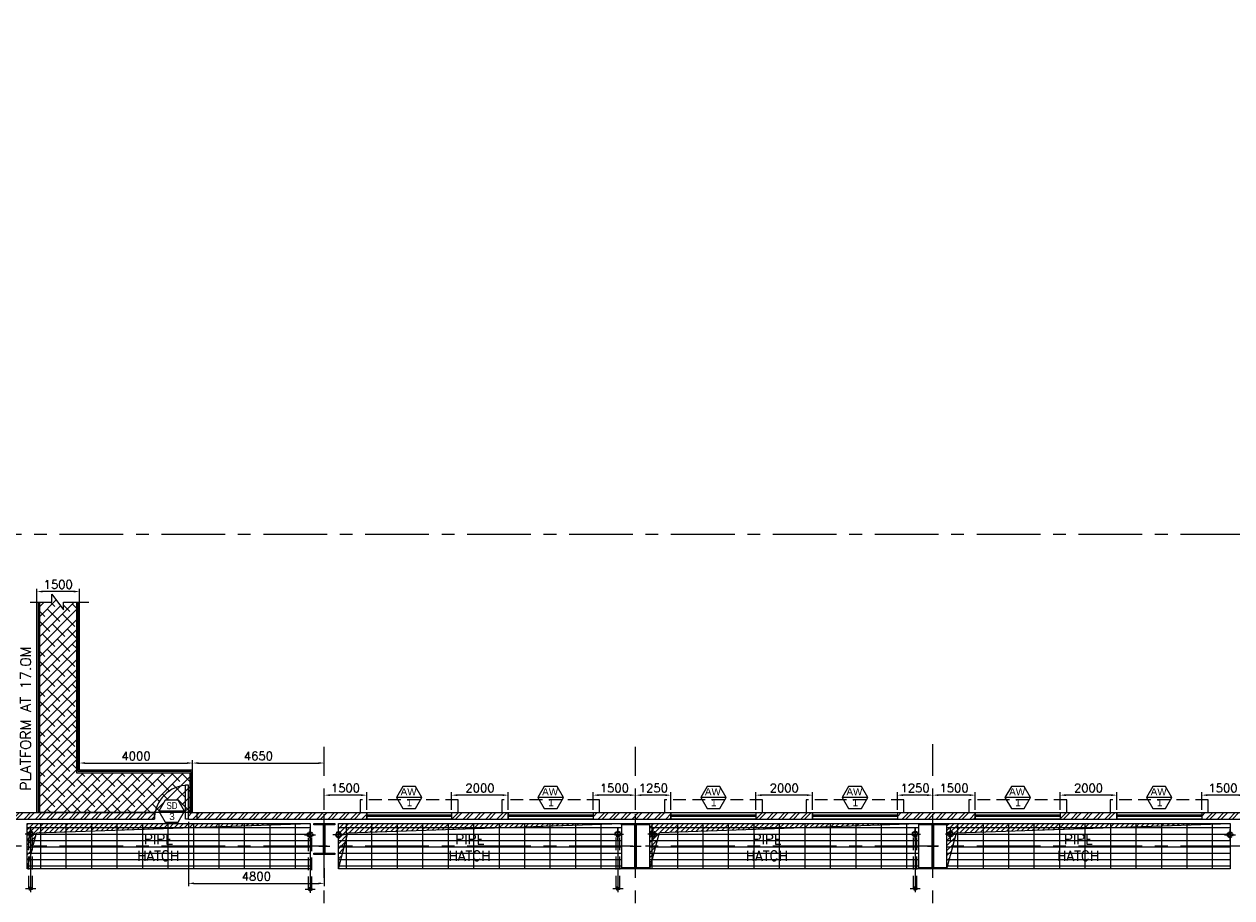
# Model space of a CAD drawing. Header units: inches. Extents: x 306235 to 1392759, y -66369 to 421098.
# Tile 52 of 91: x 494889 to 537557, y -8608 to 22248. Entities that reach past the tile are written whole.
import ezdxf
from ezdxf.enums import TextEntityAlignment as Align

# ---------------------------------------------------------------- set-up
doc = ezdxf.new("R2010")
doc.units = ezdxf.units.IN
doc.header["$LTSCALE"] = 1800
doc.header["$MEASUREMENT"] = 0
for name, pattern in [('1 NORTH ELEVATION$0$NORTH ELEVATION$0$HIDDEN', [0.375, 0.25, -0.125]), ('CENTER', [2, 1.25, -0.25, 0.25, -0.25]), ('CENTER2', [1.125, 0.75, -0.125, 0.125, -0.125]), ('DASHED', [0.75, 0.5, -0.25]), ('HIDDEN', [0.375, 0.25, -0.125]), ('HIDDEN2', [0.1875, 0.125, -0.0625])]:
    doc.linetypes.add(name, pattern=pattern)
doc.layers.get('0').update_dxf_attribs({"color": 253, "lineweight": 9})
for name, color, linetype, lineweight in [('2CON', 1, 'Continuous', 13), ('7', 8, 'CENTER', 13), ('A-CHEQUERED PLATE HATCH', 252, 'Continuous', 9), ('A-DOOR', 31, 'Continuous', 9), ('A-REMOVABLE GRATING', 252, 'Continuous', 9), ('A-WIN TAG', 3, 'Continuous', 13), ('A-WIN TAG TEXT', 3, 'Continuous', 13), ('DRAIN', 251, 'DASHED', 25), ('STAIR', 2, 'Continuous', 18), ('STEEL', 231, 'Continuous', 18), ('SUNSHADE', 2, '1 NORTH ELEVATION$0$NORTH ELEVATION$0$HIDDEN', 13), ('WALL HATCH', 251, 'Continuous', 13), ('WINDOW', 3, 'Continuous', 13)]:
    doc.layers.add(name, color=color, linetype=linetype, lineweight=lineweight)
for name, color, linetype in [('CEN', 2, 'CENTER'), ('COL', 1, 'Continuous'), ('DIM', 4, 'Continuous'), ('GRID', 251, 'CENTER'), ('OPENING', 40, 'Continuous'), ('RAIN WATER', 6, 'Continuous'), ('TEXT', 3, 'Continuous'), ('WALL', 6, 'Continuous')]:
    doc.layers.add(name, color=color, linetype=linetype)
doc.styles.add('ROAMNS', font='ROMANS.shx')
doc.styles.add('ROMANS', font='romans.shx')
doc.styles.add('ROMANT', font='romant')
doc.styles.get("Standard").update_dxf_attribs({"font": 'arial.ttf'})
doc.linetypes.add('FENCELINE1', pattern='A,0.25,-0.1,[133,ltypeshp.shx,S=0.1,R=0,X=-0.1,Y=0],-0.1,1', length=1.45)
doc.dimstyles.new('DIM INT 1', dxfattribs={"dimtxt": 300, "dimasz": 200, "dimexe": 100, "dimexo": 100, "dimgap": 100, "dimtad": 1, "dimdec": 0, "dimzin": 13, "dimdsep": 46, "dimlunit": 5, "dimtxsty": 'ROAMNS', "dimblk1": 'CLOSEDBLANK', "dimcen": 0.09, "dimclrd": 9, "dimclre": 9, "dimclrt": 4, "dimadec": 0, "dimazin": 0, "dimtfac": 1, "dimtdec": 0, "dimtix": 1, "dimtmove": 2, "dimatfit": 3, "dimfxl": 1, "dimtolj": 1, "dimtzin": 13, "dimarcsym": 0})
pattern_1 = [(45, (-87722.11, -144504), (-88.388348, 88.388348), [])]
pattern_2 = [(0, (-87722.1, -144504), (0, 225), []), (90, (-87722.1, -144504), (-900, 6e-14), [])]

# ---------------------------------------------------------------- blocks, each defined once
blk = doc.blocks.new('C-ROW COLUMN (above17m)')
at = {"layer": 'COL'}
h = blk.add_hatch(dxfattribs=at)
h.set_pattern_fill('ANSI31', color=256, scale=200, style=0)
h.set_pattern_definition([(45, (-78771.347, -120071.694), (-17.6776695, 17.6776695), [])])
h.paths.add_polyline_path([(22, 755), (-22, 755), (-22, -255), (22, -255)])
h.paths.add_polyline_path([(370, -300), (370, -255), (-370, -255), (-370, -300)])
h.paths.add_polyline_path([(-370, 800), (-370, 755), (370, 755), (370, 800)])
at = {"layer": 'CEN'}
for p, q in [((0, -300), (0, 800)), ((-192, 0), (192, 0))]:
    blk.add_line(p, q, dxfattribs=at)
at = {"layer": 'COL'}
for points in [[(-370, 800), (370, 800), (370, 755), (-370, 755)], [(-22, 755), (22, 755), (22, -255), (-22, -255)], [(-370, -255), (370, -255), (370, -300), (-370, -300)]]:
    blk.add_lwpolyline(points, close=True, dxfattribs=at)
blk = doc.blocks.new('*D469')
at = {"layer": 'Defpoints', "color": 0, "transparency": 16777216}
for p in [(495342, 2210), (495342, 745), (496842, 745)]:
    blk.add_point(p, dxfattribs=at)
at = {"layer": 'DIM', "color": 9, "lineweight": -2, "transparency": 16777216}
for p, q in [((495342, 845), (495342, 2310)), ((496642, 2210), (495542, 2210)), ((496842, 845), (496842, 2310))]:
    blk.add_line(p, q, dxfattribs=at)
at = {"layer": 'DIM', "color": 9, "transparency": 16777216}
for points in [[(495542, 2243), (495542, 2177), (495342, 2210)], [(496642, 2243), (496642, 2177), (496842, 2210)]]:
    blk.add_solid(points, dxfattribs=at)
at = {"layer": 'DIM', "color": 4, "transparency": 16777216, "insert": (496092, 2460), "char_height": 300, "attachment_point": 5, "style": 'ROAMNS'}
blk.add_mtext('\\A1;1500', dxfattribs=at)
blk = doc.blocks.new('_ClosedBlank')
at = {"color": 0, "linetype": 'ByBlock', "lineweight": -2}
for p, q in [((-1, 0.17), (0, 0)), ((-1, 0.17), (-1, -0.17)), ((0, 0), (-1, -0.17))]:
    blk.add_line(p, q, dxfattribs=at)
blk = doc.blocks.new('*D470')
at = {"layer": 'Defpoints', "color": 0, "transparency": 16777216}
for p in [(496842, -4099), (500842, -3847), (500842, -4099)]:
    blk.add_point(p, dxfattribs=at)
at = {"layer": 'DIM', "color": 9, "lineweight": -2, "transparency": 16777216}
for p, q in [((496842, -3999), (496842, -3747)), ((500842, -3999), (500842, -3747)), ((497042, -3847), (500642, -3847))]:
    blk.add_line(p, q, dxfattribs=at)
at = {"layer": 'DIM', "color": 9, "transparency": 16777216}
for points in [[(497042, -3814), (497042, -3880), (496842, -3847)], [(500642, -3814), (500642, -3880), (500842, -3847)]]:
    blk.add_solid(points, dxfattribs=at)
at = {"layer": 'DIM', "color": 4, "transparency": 16777216, "insert": (498842, -3597), "char_height": 300, "attachment_point": 5, "style": 'ROAMNS'}
blk.add_mtext('\\A1;4000', dxfattribs=at)
blk = doc.blocks.new('*D468')
at = {"layer": 'Defpoints', "color": 0, "transparency": 16777216}
for p in [(505492, -3847), (500842, -4499), (505492, -4382)]:
    blk.add_point(p, dxfattribs=at)
at = {"layer": 'DIM', "color": 9, "lineweight": -2, "transparency": 16777216}
for p, q in [((500842, -4399), (500842, -3747)), ((505492, -4282), (505492, -3747)), ((501042, -3847), (505292, -3847))]:
    blk.add_line(p, q, dxfattribs=at)
at = {"layer": 'DIM', "color": 9, "transparency": 16777216}
for points in [[(501042, -3814), (501042, -3880), (500842, -3847)], [(505292, -3814), (505292, -3880), (505492, -3847)]]:
    blk.add_solid(points, dxfattribs=at)
at = {"layer": 'DIM', "color": 4, "transparency": 16777216, "insert": (503167, -3597), "char_height": 300, "attachment_point": 5, "style": 'ROAMNS'}
blk.add_mtext('\\A1;4650', dxfattribs=at)
blk = doc.blocks.new('M_Door Single - 1200 x 2100mm D1-Level 1')
at = {"layer": 'A-DOOR'}
for p, q in [((500, 115), (500, 1315)), ((600, 1315), (500, 1315)), ((600, 115), (600, 1315)), ((600, 115), (500, 115))]:
    blk.add_line(p, q, dxfattribs=at)
blk.add_arc((600, 115), 1200, 90, 180, dxfattribs=at)
blk = doc.blocks.new('*D479')
at = {"layer": 'Defpoints', "color": 0, "transparency": 16777216}
for p in [(500692, -5829), (505492, -7464), (505492, -8096)]:
    blk.add_point(p, dxfattribs=at)
at = {"layer": 'DIM', "color": 9, "lineweight": -2, "transparency": 16777216}
for p, q in [((500692, -5929), (500692, -8196)), ((505492, -7564), (505492, -8196)), ((500892, -8096), (505292, -8096))]:
    blk.add_line(p, q, dxfattribs=at)
at = {"layer": 'DIM', "color": 9, "transparency": 16777216}
for points in [[(500892, -8063), (500892, -8130), (500692, -8096)], [(505292, -8063), (505292, -8130), (505492, -8096)]]:
    blk.add_solid(points, dxfattribs=at)
at = {"layer": 'DIM', "color": 4, "transparency": 16777216, "insert": (503092, -7846), "char_height": 300, "attachment_point": 5, "style": 'ROAMNS'}
blk.add_mtext('\\A1;4800', dxfattribs=at)
blk = doc.blocks.new('*D536')
at = {"layer": 'Defpoints', "color": 0, "transparency": 16777216}
for p in [(536492, -4981), (536492, -5599), (537992, -5599)]:
    blk.add_point(p, dxfattribs=at)
at = {"layer": 'DIM', "color": 9, "lineweight": -2, "transparency": 16777216}
for p, q in [((536492, -5499), (536492, -4881)), ((537792, -4981), (536692, -4981)), ((537992, -5499), (537992, -4881))]:
    blk.add_line(p, q, dxfattribs=at)
at = {"layer": 'DIM', "color": 9, "transparency": 16777216}
for points in [[(536692, -4948), (536692, -5014), (536492, -4981)], [(537792, -4948), (537792, -5014), (537992, -4981)]]:
    blk.add_solid(points, dxfattribs=at)
at = {"layer": 'DIM', "color": 4, "transparency": 16777216, "insert": (537242, -4731), "char_height": 300, "attachment_point": 5, "style": 'ROAMNS'}
blk.add_mtext('\\A1;1500', dxfattribs=at)
blk = doc.blocks.new('*D537')
at = {"layer": 'Defpoints', "color": 0, "transparency": 16777216}
for p in [(526992, -4981), (526992, -5599), (528492, -5599)]:
    blk.add_point(p, dxfattribs=at)
at = {"layer": 'DIM', "color": 9, "lineweight": -2, "transparency": 16777216}
for p, q in [((526992, -5499), (526992, -4881)), ((528292, -4981), (527192, -4981)), ((528492, -5499), (528492, -4881))]:
    blk.add_line(p, q, dxfattribs=at)
at = {"layer": 'DIM', "color": 9, "transparency": 16777216}
for points in [[(527192, -4948), (527192, -5014), (526992, -4981)], [(528292, -4948), (528292, -5014), (528492, -4981)]]:
    blk.add_solid(points, dxfattribs=at)
at = {"layer": 'DIM', "color": 4, "transparency": 16777216, "insert": (527742, -4731), "char_height": 300, "attachment_point": 5, "style": 'ROAMNS'}
blk.add_mtext('\\A1;1500', dxfattribs=at)
blk = doc.blocks.new('*D539')
at = {"layer": 'Defpoints', "color": 0, "transparency": 16777216}
for p in [(531492, -4981), (531492, -5599), (533492, -5599)]:
    blk.add_point(p, dxfattribs=at)
at = {"layer": 'DIM', "color": 9, "lineweight": -2, "transparency": 16777216}
for p, q in [((531492, -5499), (531492, -4881)), ((533292, -4981), (531692, -4981)), ((533492, -5499), (533492, -4881))]:
    blk.add_line(p, q, dxfattribs=at)
at = {"layer": 'DIM', "color": 9, "transparency": 16777216}
for points in [[(531692, -4948), (531692, -5014), (531492, -4981)], [(533292, -4948), (533292, -5014), (533492, -4981)]]:
    blk.add_solid(points, dxfattribs=at)
at = {"layer": 'DIM', "color": 4, "transparency": 16777216, "insert": (532492, -4731), "char_height": 300, "attachment_point": 5, "style": 'ROAMNS'}
blk.add_mtext('\\A1;2000', dxfattribs=at)
blk = doc.blocks.new('*D540')
at = {"layer": 'Defpoints', "color": 0, "transparency": 16777216}
for p in [(514992, -4981), (514992, -5599), (516492, -5599)]:
    blk.add_point(p, dxfattribs=at)
at = {"layer": 'DIM', "color": 9, "lineweight": -2, "transparency": 16777216}
for p, q in [((514992, -5499), (514992, -4881)), ((516292, -4981), (515192, -4981)), ((516492, -5499), (516492, -4881))]:
    blk.add_line(p, q, dxfattribs=at)
at = {"layer": 'DIM', "color": 9, "transparency": 16777216}
for points in [[(515192, -4948), (515192, -5014), (514992, -4981)], [(516292, -4948), (516292, -5014), (516492, -4981)]]:
    blk.add_solid(points, dxfattribs=at)
at = {"layer": 'DIM', "color": 4, "transparency": 16777216, "insert": (515742, -4731), "char_height": 300, "attachment_point": 5, "style": 'ROAMNS'}
blk.add_mtext('\\A1;1500', dxfattribs=at)
blk = doc.blocks.new('*D541')
at = {"layer": 'Defpoints', "color": 0, "transparency": 16777216}
for p in [(505492, -4981), (505492, -5599), (506992, -5599)]:
    blk.add_point(p, dxfattribs=at)
at = {"layer": 'DIM', "color": 9, "lineweight": -2, "transparency": 16777216}
for p, q in [((505492, -5499), (505492, -4881)), ((506792, -4981), (505692, -4981)), ((506992, -5499), (506992, -4881))]:
    blk.add_line(p, q, dxfattribs=at)
at = {"layer": 'DIM', "color": 9, "transparency": 16777216}
for points in [[(505692, -4948), (505692, -5014), (505492, -4981)], [(506792, -4948), (506792, -5014), (506992, -4981)]]:
    blk.add_solid(points, dxfattribs=at)
at = {"layer": 'DIM', "color": 4, "transparency": 16777216, "insert": (506242, -4731), "char_height": 300, "attachment_point": 5, "style": 'ROAMNS'}
blk.add_mtext('\\A1;1500', dxfattribs=at)
blk = doc.blocks.new('*D542')
at = {"layer": 'Defpoints', "color": 0, "transparency": 16777216}
for p in [(509992, -4981), (509992, -5599), (511992, -5599)]:
    blk.add_point(p, dxfattribs=at)
at = {"layer": 'DIM', "color": 9, "lineweight": -2, "transparency": 16777216}
for p, q in [((509992, -5499), (509992, -4881)), ((511792, -4981), (510192, -4981)), ((511992, -5499), (511992, -4881))]:
    blk.add_line(p, q, dxfattribs=at)
at = {"layer": 'DIM', "color": 9, "transparency": 16777216}
for points in [[(510192, -4948), (510192, -5014), (509992, -4981)], [(511792, -4948), (511792, -5014), (511992, -4981)]]:
    blk.add_solid(points, dxfattribs=at)
at = {"layer": 'DIM', "color": 4, "transparency": 16777216, "insert": (510992, -4731), "char_height": 300, "attachment_point": 5, "style": 'ROAMNS'}
blk.add_mtext('\\A1;2000', dxfattribs=at)
blk = doc.blocks.new('*D544')
at = {"layer": 'Defpoints', "color": 0, "transparency": 16777216}
for p in [(525742, -4981), (525742, -5599), (526992, -5599)]:
    blk.add_point(p, dxfattribs=at)
at = {"layer": 'DIM', "color": 9, "lineweight": -2, "transparency": 16777216}
for p, q in [((525742, -5499), (525742, -4881)), ((526792, -4981), (525942, -4981)), ((526992, -5499), (526992, -4881))]:
    blk.add_line(p, q, dxfattribs=at)
at = {"layer": 'DIM', "color": 9, "transparency": 16777216}
for points in [[(525942, -4948), (525942, -5014), (525742, -4981)], [(526792, -4948), (526792, -5014), (526992, -4981)]]:
    blk.add_solid(points, dxfattribs=at)
at = {"layer": 'DIM', "color": 4, "transparency": 16777216, "insert": (526367, -4731), "char_height": 300, "attachment_point": 5, "style": 'ROAMNS'}
blk.add_mtext('\\A1;1250', dxfattribs=at)
blk = doc.blocks.new('*D545')
at = {"layer": 'Defpoints', "color": 0, "transparency": 16777216}
for p in [(516492, -4981), (516492, -5599), (517742, -5599)]:
    blk.add_point(p, dxfattribs=at)
at = {"layer": 'DIM', "color": 9, "lineweight": -2, "transparency": 16777216}
for p, q in [((516492, -5499), (516492, -4881)), ((517542, -4981), (516692, -4981)), ((517742, -5499), (517742, -4881))]:
    blk.add_line(p, q, dxfattribs=at)
at = {"layer": 'DIM', "color": 9, "transparency": 16777216}
for points in [[(516692, -4948), (516692, -5014), (516492, -4981)], [(517542, -4948), (517542, -5014), (517742, -4981)]]:
    blk.add_solid(points, dxfattribs=at)
at = {"layer": 'DIM', "color": 4, "transparency": 16777216, "insert": (517117, -4731), "char_height": 300, "attachment_point": 5, "style": 'ROAMNS'}
blk.add_mtext('\\A1;1250', dxfattribs=at)
blk = doc.blocks.new('*D546')
at = {"layer": 'Defpoints', "color": 0, "transparency": 16777216}
for p in [(520742, -4981), (520742, -5599), (522742, -5599)]:
    blk.add_point(p, dxfattribs=at)
at = {"layer": 'DIM', "color": 9, "lineweight": -2, "transparency": 16777216}
for p, q in [((520742, -5499), (520742, -4881)), ((522542, -4981), (520942, -4981)), ((522742, -5499), (522742, -4881))]:
    blk.add_line(p, q, dxfattribs=at)
at = {"layer": 'DIM', "color": 9, "transparency": 16777216}
for points in [[(520942, -4948), (520942, -5014), (520742, -4981)], [(522542, -4948), (522542, -5014), (522742, -4981)]]:
    blk.add_solid(points, dxfattribs=at)
at = {"layer": 'DIM', "color": 4, "transparency": 16777216, "insert": (521742, -4731), "char_height": 300, "attachment_point": 5, "style": 'ROAMNS'}
blk.add_mtext('\\A1;2000', dxfattribs=at)
blk = doc.blocks.new('RWDP')
at = {"layer": 'RAIN WATER', "linetype": 'CENTER2', "ltscale": 0.05}
for p, q in [((500, -400), (500, -800)), ((700, -600), (300, -600))]:
    blk.add_line(p, q, dxfattribs=at)
at = {"layer": 'RAIN WATER', "linetype": 'HIDDEN2', "ltscale": 0.25}
blk.add_circle((500, -600), 100, dxfattribs=at)
at = {"layer": 'RAIN WATER', "ltscale": 0.25}
blk.add_circle((500, -600), 75, dxfattribs=at)

msp = doc.modelspace()

# ---------------------------------------------------------------- hatches: boundary and pattern name
at = {"layer": 'A-CHEQUERED PLATE HATCH', "linetype": 'Continuous'}
h = msp.add_hatch(dxfattribs=at)
h.set_pattern_fill('ANSI38', color=256, scale=2000, angle=180, style=0)
h.set_pattern_definition([(225, (-28084.2, -160863.58), (176.7767, -176.7767), []), (315, (-28084.2, -160863.58), (530.33009, -176.7767), [625, -375])])
h.paths.add_polyline_path([(495869.1, 1838.8), (495441.6, 1838.8), (495441.6, -5598.7), (499679.4, -5598.7), (499651.3, -5550.1), (499876.3, -5160.4), (500326.3, -5160.4), (500551.3, -5550.1), (500523.3, -5598.7), (500741.6, -5598.7), (500741.6, -4198.7), (496741.6, -4198.7), (496741.6, 1838.8), (496284.1, 1838.8), (496284.1, 1564.4), (495869.1, 2119.6)])
at = {"layer": 'A-REMOVABLE GRATING'}
h = msp.add_hatch(dxfattribs=at)
h.set_pattern_fill('GRATE', color=256, scale=7200, style=0)
h.set_pattern_definition(pattern_2)
h.paths.add_polyline_path([(494991.6, -5978.7), (504991.6, -5978.7), (504991.6, -7578.7), (494991.6, -7578.7)])
h.paths.add_polyline_path([(498792.5, -7384.8), (500484.2, -7384.8), (500484.2, -6276.5), (498792.5, -6276.5)], flags=24)
h = msp.add_hatch(dxfattribs=at)
h.set_pattern_fill('GRATE', color=256, scale=7200, style=0)
h.set_pattern_definition(pattern_2)
h.paths.add_polyline_path([(505991.6, -5978.7), (515991.6, -5978.7), (515991.6, -7578.7), (505991.6, -7578.7)])
h.paths.add_polyline_path([(509792.5, -7384.8), (511484.2, -7384.8), (511484.2, -6276.5), (509792.5, -6276.5)], flags=24)
h = msp.add_hatch(dxfattribs=at)
h.set_pattern_fill('GRATE', color=256, scale=7200, style=0)
h.set_pattern_definition(pattern_2)
h.paths.add_polyline_path([(516991.6, -5978.7), (526491.6, -5978.7), (526491.6, -7578.7), (516991.6, -7578.7)])
h.paths.add_polyline_path([(520292.5, -7384.8), (521984.2, -7384.8), (521984.2, -6276.5), (520292.5, -6276.5)], flags=24)
h = msp.add_hatch(dxfattribs=at)
h.set_pattern_fill('GRATE', color=256, scale=7200, style=0)
h.set_pattern_definition(pattern_2)
h.paths.add_polyline_path([(527491.6, -5978.7), (537491.6, -5978.7), (537491.6, -7578.7), (527491.6, -7578.7)])
h.paths.add_polyline_path([(531292.5, -7384.8), (532984.2, -7384.8), (532984.2, -6276.5), (531292.5, -6276.5)], flags=24)
at = {"layer": 'COL'}
h = msp.add_hatch(dxfattribs=at)
h.set_pattern_fill('ANSI31', color=256, scale=200, style=0)
h.set_pattern_definition([(45, (437720.25, -126850.383), (-17.6776695, 17.6776695), [])])
h.paths.add_polyline_path([(516986.6, -5978.7), (515996.6, -5978.7), (515996.6, -6023.7), (516986.6, -6023.7)])
h.paths.add_polyline_path([(516514.1, -6023.7), (516469.1, -6023.7), (516469.1, -7533.7), (516514.1, -7533.7)])
h.paths.add_polyline_path([(516986.6, -7533.7), (515996.6, -7533.7), (515996.6, -7578.7), (516986.6, -7578.7)])
h = msp.add_hatch(dxfattribs=at)
h.set_pattern_fill('ANSI31', color=256, scale=200, style=0)
h.set_pattern_definition([(45, (448220.25, -126850.383), (-17.6776695, 17.6776695), [])])
h.paths.add_polyline_path([(527486.6, -5978.7), (526496.6, -5978.7), (526496.6, -6023.7), (527486.6, -6023.7)])
h.paths.add_polyline_path([(527014.1, -6023.7), (526969.1, -6023.7), (526969.1, -7533.7), (527014.1, -7533.7)])
h.paths.add_polyline_path([(527486.6, -7533.7), (526496.6, -7533.7), (526496.6, -7578.7), (527486.6, -7578.7)])
at = {"layer": 'OPENING'}
h = msp.add_hatch(dxfattribs=at)
h.set_pattern_fill('ANSI31', color=8, scale=1000, style=0)
h.set_pattern_definition(pattern_1)
h.paths.add_polyline_path([(504991.6, -5978.7), (494991.6, -5978.7), (494991.6, -6778.7), (495206, -6778.7), (495329.9, -6316.1)])
h.paths.add_polyline_path([(495206, -6778.7), (494991.6, -6778.7), (494991.6, -7578.7)])
h = msp.add_hatch(dxfattribs=at)
h.set_pattern_fill('ANSI31', color=8, scale=1000, style=0)
h.set_pattern_definition(pattern_1)
h.paths.add_polyline_path([(515991.6, -5978.7), (505991.6, -5978.7), (505991.6, -6778.7), (506206, -6778.7), (506329.9, -6316.1)])
h.paths.add_polyline_path([(506206, -6778.7), (505991.6, -6778.7), (505991.6, -7578.7)])
h = msp.add_hatch(dxfattribs=at)
h.set_pattern_fill('ANSI31', color=8, scale=1000, style=0)
h.set_pattern_definition(pattern_1)
h.paths.add_polyline_path([(526491.6, -5978.7), (516991.6, -5978.7), (516991.6, -6778.7), (517206, -6778.7), (517334.6, -6298.5)])
h.paths.add_polyline_path([(517206, -6778.7), (516991.6, -6778.7), (516991.6, -7578.7)])
h = msp.add_hatch(dxfattribs=at)
h.set_pattern_fill('ANSI31', color=8, scale=1000, style=0)
h.set_pattern_definition(pattern_1)
h.paths.add_polyline_path([(537491.6, -5978.7), (527491.6, -5978.7), (527491.6, -6778.7), (527706, -6778.7), (527829.9, -6316.1)])
h.paths.add_polyline_path([(527706, -6778.7), (527491.6, -6778.7), (527491.6, -7578.7)])
at = {"layer": 'WALL HATCH'}
h = msp.add_hatch(dxfattribs=at)
h.set_pattern_fill('ANSI32', color=256, scale=750, style=0)
h.set_pattern_definition([(45, (-125722.24, -188915.74), (-198.87378, 198.87378), []), (45, (-125589.66, -188915.74), (-198.87378, 198.87378), [])])
h.paths.add_polyline_path([(547991.6, -5598.7), (547991.6, -5828.7), (561266.6, -5828.7), (561266.6, -5598.7)])
h.paths.add_polyline_path([(509991.6, -5598.8), (509991.6, -5828.7), (511991.6, -5828.7), (511991.6, -5598.8), (514991.6, -5598.8), (514991.6, -5828.7), (517741.6, -5828.7), (517741.6, -5598.8), (520741.6, -5598.8), (520741.6, -5828.7), (522741.6, -5828.7), (522741.6, -5598.8), (525741.6, -5598.8), (525741.6, -5828.7), (528491.6, -5828.7), (528491.6, -5598.8), (531491.6, -5598.8), (531491.6, -5828.7), (533491.6, -5828.7), (533491.6, -5598.8), (536491.6, -5598.8), (536491.6, -5828.7), (539241.6, -5828.7), (539241.6, -5598.8), (542241.6, -5598.8), (542241.6, -5828.7), (546791.6, -5828.7), (546791.6, -5598.7), (500691.6, -5598.7), (500691.6, -5828.7), (506991.6, -5828.7), (506991.6, -5598.8)])
h.paths.add_polyline_path([(484186.6, -5598.7), (484186.6, -5828.7), (499491.6, -5828.7), (499491.6, -5598.7)])

# ---------------------------------------------------------------- linework, layer by layer
at = {"layer": '2CON'}
for p, q in [((508941.6, -5060.6), (508041.6, -5060.6)), ((513941.6, -5060.6), (513041.6, -5060.6)), ((519691.6, -5060.6), (518791.6, -5060.6)), ((524691.6, -5060.6), (523791.6, -5060.6)), ((530441.6, -5060.6), (529541.6, -5060.6)), ((535441.6, -5060.6), (534541.6, -5060.6)), ((500551.3, -5550.1), (499651.3, -5550.1))]:
    msp.add_line(p, q, dxfattribs=at)
at = {"layer": '7'}
for p, q in [((495116.6, -6153.7), (495116.6, -8414.3)), ((504991.6, -6178.7), (504991.6, -8439.3)), ((515866.6, -6153.7), (515866.6, -8414.3)), ((526366.6, -6153.7), (526366.6, -8414.3))]:
    msp.add_line(p, q, dxfattribs=at)
at = {"layer": '7', "ltscale": 0.5}
for p, q in [((494939.8, -8278.7), (495296.7, -8278.7)), ((504814.8, -8303.7), (505171.7, -8303.7)), ((515689.8, -8278.7), (516046.7, -8278.7)), ((526189.8, -8278.7), (526546.7, -8278.7))]:
    msp.add_line(p, q, dxfattribs=at)
at = {"layer": 'A-CHEQUERED PLATE HATCH', "linetype": 'Continuous'}
msp.add_lwpolyline([(496741.6, 1838.8), (496741.6, -4198.7), (500741.6, -4198.7), (500741.6, -5598.7), (495441.6, -5598.7), (495441.6, 1838.8)], dxfattribs=at)
at = {"layer": 'A-WIN TAG'}
for points in [[(508266.6, -4670.9), (508041.6, -5060.6), (508266.6, -5450.4), (508716.6, -5450.4), (508941.6, -5060.6), (508716.6, -4670.9)], [(513266.6, -4670.9), (513041.6, -5060.6), (513266.6, -5450.4), (513716.6, -5450.4), (513941.6, -5060.6), (513716.6, -4670.9)], [(519016.6, -4670.9), (518791.6, -5060.6), (519016.6, -5450.4), (519466.6, -5450.4), (519691.6, -5060.6), (519466.6, -4670.9)], [(524016.6, -4670.9), (523791.6, -5060.6), (524016.6, -5450.4), (524466.6, -5450.4), (524691.6, -5060.6), (524466.6, -4670.9)], [(529766.6, -4670.9), (529541.6, -5060.6), (529766.6, -5450.4), (530216.6, -5450.4), (530441.6, -5060.6), (530216.6, -4670.9)], [(534766.6, -4670.9), (534541.6, -5060.6), (534766.6, -5450.4), (535216.6, -5450.4), (535441.6, -5060.6), (535216.6, -4670.9)], [(499876.3, -5160.4), (499651.3, -5550.1), (499876.3, -5939.8), (500326.3, -5939.8), (500551.3, -5550.1), (500326.3, -5160.4)]]:
    msp.add_lwpolyline(points, close=True, dxfattribs=at)
at = {"layer": 'CEN'}
for p, q in [((516491.6, -7578.7), (516491.6, -5978.7)), ((526991.6, -7578.7), (526991.6, -5978.7)), ((516300, -6778.7), (516683.2, -6778.7)), ((526800, -6778.7), (527183.2, -6778.7))]:
    msp.add_line(p, q, dxfattribs=at)
at = {"layer": 'COL'}
for points in [[(515996.6, -5978.7), (516986.6, -5978.7), (516986.6, -6023.7), (515996.6, -6023.7)], [(516469.1, -6023.7), (516514.1, -6023.7), (516514.1, -7533.7), (516469.1, -7533.7)], [(526496.6, -5978.7), (527486.6, -5978.7), (527486.6, -6023.7), (526496.6, -6023.7)], [(526969.1, -6023.7), (527014.1, -6023.7), (527014.1, -7533.7), (526969.1, -7533.7)], [(515996.6, -7533.7), (516986.6, -7533.7), (516986.6, -7578.7), (515996.6, -7578.7)], [(526496.6, -7533.7), (527486.6, -7533.7), (527486.6, -7578.7), (526496.6, -7578.7)]]:
    msp.add_lwpolyline(points, close=True, dxfattribs=at)
at = {"layer": 'DRAIN', "color": 4, "linetype": 'HIDDEN'}
for p, q in [((495054.1, -8278.7), (495054.1, -6431.8)), ((495179.1, -8278.7), (495179.1, -6431.8)), ((504929.1, -8303.7), (504929.1, -6456.8)), ((505054.1, -8303.7), (505054.1, -6456.8)), ((515804.1, -8278.7), (515804.1, -6431.8)), ((515929.1, -8278.7), (515929.1, -6431.8)), ((526304.1, -8278.7), (526304.1, -6431.8)), ((526429.1, -8278.7), (526429.1, -6431.8))]:
    msp.add_line(p, q, dxfattribs=at)
at = {"layer": 'GRID'}
for p, q in [((566791.6, 4221.3), (434691.6, 4221.3)), ((505491.6, -58299.5), (505491.6, -3278.7)), ((505491.6, -58299.5), (505491.6, -3278.7)), ((516491.6, -58299.5), (516491.6, -3278.7)), ((516491.6, -58299.5), (516491.6, -3278.7)), ((526991.6, -58299.5), (526991.6, -3179.5)), ((526991.6, -58299.5), (526991.6, -3245.2)), ((566791.6, -6778.7), (431691.6, -6778.7)), ((566791.6, -6778.7), (431691.6, -6778.7))]:
    msp.add_line(p, q, dxfattribs=at)
at = {"layer": 'OPENING'}
for points in [[(494991.6, -5978.7), (504991.6, -5978.7), (504991.6, -7578.7), (494991.6, -7578.7)], [(505991.6, -5978.7), (515991.6, -5978.7), (515991.6, -7578.7), (505991.6, -7578.7)], [(516991.6, -5978.7), (526491.6, -5978.7), (526491.6, -7578.7), (516991.6, -7578.7)], [(527491.6, -5978.7), (537491.6, -5978.7), (537491.6, -7578.7), (527491.6, -7578.7)]]:
    msp.add_lwpolyline(points, close=True, dxfattribs=at)
for points in [[(494991.6, -7578.7), (495329.9, -6316.1), (504991.6, -5978.7)], [(505991.6, -7578.7), (506329.9, -6316.1), (515991.6, -5978.7)], [(516991.6, -7578.7), (517334.6, -6298.5), (526491.6, -5978.7)], [(527491.6, -7578.7), (527829.9, -6316.1), (537491.6, -5978.7)]]:
    msp.add_lwpolyline(points, dxfattribs=at)
at = {"layer": 'RAIN WATER', "linetype": 'CENTER2', "ltscale": 0.05}
for p, q in [((495316.6, -6353.7), (494916.6, -6353.7)), ((495116.6, -6553.7), (495116.6, -6153.7)), ((515666.6, -6353.7), (516066.6, -6353.7)), ((515866.6, -6553.7), (515866.6, -6153.7)), ((517316.6, -6353.7), (516916.6, -6353.7)), ((517116.6, -6553.7), (517116.6, -6153.7)), ((526166.6, -6353.7), (526566.6, -6353.7)), ((526366.6, -6553.7), (526366.6, -6153.7)), ((527816.6, -6353.7), (527416.6, -6353.7)), ((527616.6, -6553.7), (527616.6, -6153.7))]:
    msp.add_line(p, q, dxfattribs=at)
at = {"layer": 'RAIN WATER', "linetype": 'HIDDEN2', "ltscale": 0.25}
for centre, radius in [((495116.6, -6353.7), 100), ((515866.6, -6353.7), 100), ((517116.6, -6353.7), 100), ((526366.6, -6353.7), 100), ((527616.6, -6353.7), 100), ((495116.6, -8278.7), 62.5), ((504991.6, -8303.7), 62.5), ((515866.6, -8278.7), 62.5), ((526366.6, -8278.7), 62.5)]:
    msp.add_circle(centre, radius, dxfattribs=at)
at = {"layer": 'RAIN WATER', "ltscale": 0.25}
for centre in [(495116.6, -6353.7), (515866.6, -6353.7), (517116.6, -6353.7), (526366.6, -6353.7), (527616.6, -6353.7)]:
    msp.add_circle(centre, 75, dxfattribs=at)
at = {"layer": 'RAIN WATER', "color": 6}
for centre in [(495116.6, -8278.7), (504991.6, -8303.7), (515866.6, -8278.7), (526366.6, -8278.7)]:
    msp.add_circle(centre, 50, dxfattribs=at)
at = {"layer": 'STAIR', "linetype": 'FENCELINE1', "ltscale": 0.25}
for p, q in [((495391.6, -5598.7), (495391.6, 1838.8)), ((496791.6, -4148.7), (496791.6, 1838.8)), ((500791.6, -4148.7), (496791.6, -4148.7)), ((500791.6, -5598.7), (500791.6, -4148.7))]:
    msp.add_line(p, q, dxfattribs=at)
at = {"layer": 'STEEL'}
for p, q in [((495341.6, -5598.7), (495341.6, 1838.8)), ((496841.6, -4098.7), (496841.6, 1838.8)), ((500841.6, -4098.7), (496841.6, -4098.7)), ((500841.6, -5598.7), (500841.6, -4098.7))]:
    msp.add_line(p, q, dxfattribs=at)
msp.add_lwpolyline([(495096.6, 1838.8), (495869.1, 1838.8), (495869.1, 2119.6), (496284.1, 1564.4), (496284.1, 1838.8), (497177.9, 1838.8)], dxfattribs=at)
at = {"layer": 'SUNSHADE'}
for points in [[(510221.6, -5598.7), (510221.6, -5148.7), (506761.6, -5148.7), (506761.6, -5598.7)], [(515221.6, -5598.8), (515221.6, -5148.8), (511761.6, -5148.8), (511761.6, -5598.8)], [(520971.6, -5598.7), (520971.6, -5148.7), (517511.6, -5148.7), (517511.6, -5598.7)], [(525971.6, -5598.8), (525971.6, -5148.8), (522511.6, -5148.8), (522511.6, -5598.8)], [(531721.6, -5598.7), (531721.6, -5148.7), (528261.6, -5148.7), (528261.6, -5598.7)], [(536721.6, -5598.8), (536721.6, -5148.8), (533261.6, -5148.8), (533261.6, -5598.8)]]:
    msp.add_lwpolyline(points, dxfattribs=at)
at = {"layer": 'WALL'}
for p, q in [((484186.6, -5828.7), (499491.6, -5828.7)), ((484416.6, -5598.7), (499491.6, -5598.7)), ((499491.6, -5828.7), (499491.6, -5598.7)), ((500691.6, -5598.7), (546791.6, -5598.7)), ((500691.6, -5828.7), (500691.6, -5598.7)), ((500691.6, -5828.7), (546791.6, -5828.7)), ((500991.6, -5598.8), (500991.6, -5828.8)), ((506991.6, -5598.8), (506991.6, -5828.8)), ((509991.6, -5598.8), (509991.6, -5828.8)), ((511991.6, -5598.7), (511991.6, -5828.7)), ((514991.6, -5598.7), (514991.6, -5828.7)), ((517741.6, -5598.8), (517741.6, -5828.8)), ((520741.6, -5598.8), (520741.6, -5828.8)), ((522741.6, -5598.8), (522741.6, -5828.8)), ((525741.6, -5598.8), (525741.6, -5828.8)), ((528491.6, -5598.8), (528491.6, -5828.8)), ((531491.6, -5598.8), (531491.6, -5828.8)), ((533491.6, -5598.8), (533491.6, -5828.8)), ((536491.6, -5598.8), (536491.6, -5828.8))]:
    msp.add_line(p, q, dxfattribs=at)
at = {"layer": 'WALL', "ltscale": 0.25}
for p, q in [((506991.6, -5598.7), (506991.6, -5828.9)), ((509991.6, -5598.7), (509991.6, -5828.9)), ((514991.6, -5598.5), (514991.6, -5828.7)), ((517741.6, -5598.7), (517741.6, -5828.9)), ((520741.6, -5598.7), (520741.6, -5828.9)), ((522741.6, -5598.7), (522741.6, -5828.9)), ((525741.6, -5598.7), (525741.6, -5828.9)), ((528491.6, -5598.7), (528491.6, -5828.9)), ((531491.6, -5598.7), (531491.6, -5828.9)), ((533491.6, -5598.7), (533491.6, -5828.9)), ((536491.6, -5598.7), (536491.6, -5828.9))]:
    msp.add_line(p, q, dxfattribs=at)
at = {"layer": 'WINDOW', "ltscale": 100}
for p, q in [((509991.6, -5687.4), (506991.6, -5687.4)), ((509991.6, -5737.4), (506991.6, -5737.4)), ((514991.6, -5687.4), (511991.6, -5687.4)), ((514991.6, -5737.4), (511991.6, -5737.4)), ((520741.6, -5687.4), (517741.6, -5687.4)), ((520741.6, -5737.4), (517741.6, -5737.4)), ((525741.6, -5687.4), (522741.6, -5687.4)), ((525741.6, -5737.4), (522741.6, -5737.4)), ((531491.6, -5687.4), (528491.6, -5687.4)), ((531491.6, -5737.4), (528491.6, -5737.4)), ((536491.6, -5687.4), (533491.6, -5687.4)), ((536491.6, -5737.4), (533491.6, -5737.4))]:
    msp.add_line(p, q, dxfattribs=at)
for points in [[(506991.6, -5828.8), (506991.6, -5598.8), (509991.6, -5598.8), (509991.6, -5828.8)], [(511991.6, -5828.7), (511991.6, -5598.7), (514991.6, -5598.7), (514991.6, -5828.7)], [(517741.6, -5828.8), (517741.6, -5598.8), (520741.6, -5598.8), (520741.6, -5828.8)], [(522741.6, -5828.8), (522741.6, -5598.8), (525741.6, -5598.8), (525741.6, -5828.8)], [(528491.6, -5828.8), (528491.6, -5598.8), (531491.6, -5598.8), (531491.6, -5828.8)], [(533491.6, -5828.8), (533491.6, -5598.8), (536491.6, -5598.8), (536491.6, -5828.8)]]:
    msp.add_lwpolyline(points, close=True, dxfattribs=at)

# ---------------------------------------------------------------- block references
msp.add_blockref('C-ROW COLUMN (above17m)', (505491.6, -6778.7))
at = {"layer": 'A-DOOR'}
msp.add_blockref('M_Door Single - 1200 x 2100mm D1-Level 1', (500091.6, -5943.7), dxfattribs=at)
at = {"layer": 'RAIN WATER', "rotation": 180}
for p in [(505491.6, -6978.7), (537991.6, -6978.7)]:
    msp.add_blockref('RWDP', p, dxfattribs=at)
at = {"layer": 'RAIN WATER', "xscale": -1, "rotation": 180}
msp.add_blockref('RWDP', (505491.6, -6978.7), dxfattribs=at)

# ---------------------------------------------------------------- texts
at = {"layer": 'A-WIN TAG TEXT'}
for s, p in [('AW', (508471.9, -4860.7)), ('1', (508503.2, -5246.5)), ('AW', (513471.9, -4860.7)), ('1', (513503.2, -5246.5)), ('AW', (519221.9, -4860.7)), ('1', (519253.2, -5246.5)), ('AW', (524221.9, -4860.7)), ('1', (524253.2, -5246.5)), ('AW', (529971.9, -4860.7)), ('1', (530003.2, -5246.5)), ('AW', (534971.9, -4860.7)), ('1', (535003.2, -5246.5)), ('3', (500112.9, -5736))]:
    msp.add_text(s, height=250, dxfattribs=at).set_placement(p, align=Align.MIDDLE)
at = {"layer": 'A-WIN TAG TEXT', "width": 0.8}
msp.add_text('SD', height=250, dxfattribs=at).set_placement((500112.7, -5350.2), align=Align.MIDDLE)
at = {"layer": 'TEXT', "insert": (452568.4, 22148.1), "char_height": 500, "attachment_point": 1, "style": 'ROMANT', "bg_fill": 3, "box_fill_scale": 1.2, "bg_fill_color": 256, "bg_fill_transparency": 0}
msp.add_mtext_dynamic_manual_height_columns('\\pi1300.3;{\\W0.85;CONTROL \\P\\pi865.22;EQUIPMENT \\P\\pi1877.1;ROOM\\P\\pi450.34;(FOR UNIT#1)}', width=5535.2, gutter_width=1, heights=[0], dxfattribs=at)
at = {"layer": 'TEXT', "color": 3, "insert": (494942, -4825.7), "char_height": 375, "attachment_point": 4, "rotation": 90, "style": 'ROMANS'}
msp.add_mtext('PLATFORM AT 17.0M', dxfattribs=at)
at = {"layer": 'TEXT', "color": 3, "char_height": 350, "width": 1419.658, "attachment_point": 1, "style": 'ROMANS'}
for insert in [(498880, -6364, -1000), (509880, -6364, -1000), (520380, -6364, -1000), (531380, -6364, -1000)]:
    msp.add_mtext(' PIPE HATCH', dxfattribs=dict(at, insert=insert))

# ---------------------------------------------------------------- dimensions: what is measured, and where the dimension line sits
at = {"layer": 'DIM'}
for base, p1, p2, picture, middle in [((495341.6, 2209.9), (496841.6, 745.4), (495341.6, 745.4), '*D469', (496091.6, 2459.9)), ((500841.6, -3846.9), (496841.6, -4098.7), (500841.6, -4098.7), '*D470', (498841.6, -3596.9)), ((505491.6, -3846.9), (500841.6, -4498.7), (505491.6, -4382.4), '*D468', (503166.6, -3596.9)), ((505491.6, -8096.4), (500691.6, -5828.7), (505491.6, -7464.3), '*D479', (503091.6, -7846.4))]:
    dim = msp.add_linear_dim(base=base, p1=p1, p2=p2, dimstyle='DIM INT 1', dxfattribs=at)
    dim.commit()
    dim.dimension.update_dxf_attribs({"geometry": picture, "text_midpoint": middle})
for base, p1, p2, picture, middle in [((505491.6, -4981), (506991.6, -5598.7), (505491.6, -5598.7), '*D541', (506241.6, -4731)), ((509991.6, -4981), (511991.6, -5598.7), (509991.6, -5598.7), '*D542', (510991.6, -4731)), ((514991.6, -4981), (516491.6, -5598.7), (514991.6, -5598.7), '*D540', (515741.6, -4731)), ((516491.6, -4981), (517741.6, -5598.7), (516491.6, -5598.7), '*D545', (517116.6, -4731)), ((520741.6, -4981), (522741.6, -5598.8), (520741.6, -5598.7), '*D546', (521741.6, -4731)), ((525741.6, -4981), (526991.6, -5598.7), (525741.6, -5598.7), '*D544', (526366.6, -4731)), ((526991.6, -4981), (528491.6, -5598.7), (526991.6, -5598.7), '*D537', (527741.6, -4731)), ((531491.6, -4981), (533491.6, -5598.8), (531491.6, -5598.7), '*D539', (532491.6, -4731)), ((536491.6, -4981), (537991.6, -5598.7), (536491.6, -5598.7), '*D536', (537241.6, -4731))]:
    dim = msp.add_linear_dim(base=base, p1=p1, p2=p2, dimstyle='DIM INT 1', override={"dimtmove": 0}, dxfattribs=at)
    dim.commit()
    dim.dimension.update_dxf_attribs({"geometry": picture, "text_midpoint": middle})

# ---------------------------------------------------------------- next in the draw order: texts
at = {"layer": 'TEXT', "char_height": 500, "attachment_point": 1, "style": 'ROMANT', "bg_fill": 3, "box_fill_scale": 1.2, "bg_fill_color": 256, "bg_fill_transparency": 0}
for s, width, insert in [('\\pi954.09;{\\W0.85;CONTROL \\P\\pi518.97;EQUIPMENT \\P\\pi1530.9;ROOM\\P\\pi104.09;(FOR UNIT#2)}', 4842.708, (464686.4, 22038.1)), ('\\pi1300.3;{\\W0.85;CONTROL \\P\\pi865.22;EQUIPMENT \\P\\pi1877.1;ROOM\\P\\pi450.34;(FOR UNIT#1)}', 5535.2, (443675.4, 372.9))]:
    msp.add_mtext_dynamic_manual_height_columns(s, width=width, gutter_width=1, heights=[0], dxfattribs=dict(at, insert=insert))

# ---------------------------------------------------------------- next in the draw order: texts
at = {"layer": 'TEXT', "insert": (473778.4, 433.8), "char_height": 500, "attachment_point": 1, "style": 'ROMANT', "bg_fill": 3, "box_fill_scale": 1.2, "bg_fill_color": 256, "bg_fill_transparency": 0}
msp.add_mtext_dynamic_manual_height_columns('\\pi954.09;{\\W0.85;CONTROL \\P\\pi518.97;EQUIPMENT \\P\\pi1530.9;ROOM\\P\\pi104.09;(FOR UNIT#2)}', width=4842.708, gutter_width=1, heights=[0], dxfattribs=at)

doc.saveas('drawing.dxf')
